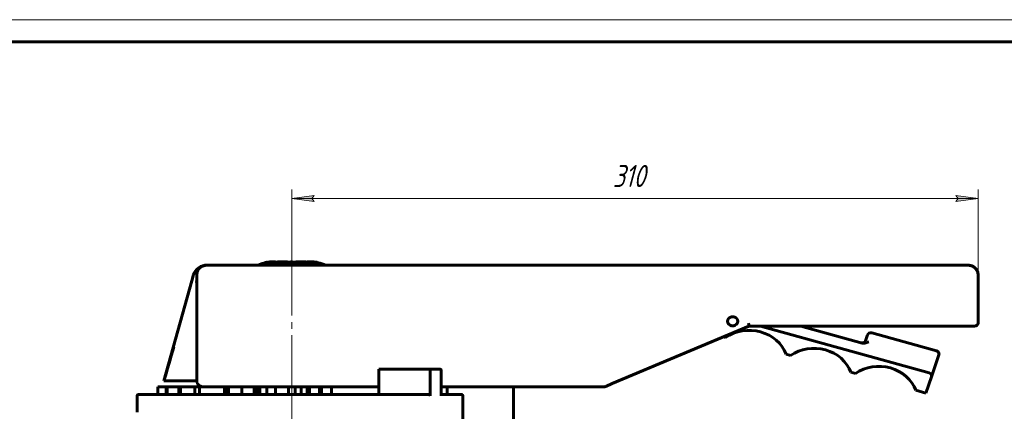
# Model space of a CAD drawing. Header units: millimetres. Extents: x 0 to 594, y 0 to 420.
# Tile 4 of 5: x 111 to 334, y 332 to 420. Entities that reach past the tile are written whole.
import ezdxf

# ---------------------------------------------------------------- set-up
doc = ezdxf.new("R2010")
doc.units = ezdxf.units.MM
for name, pattern in [('K5LT_AXLED', [28.620487, 24.120487, -1.5, 1.5, -1.5]), ('K5LT_BASIC', [0]), ('K5LT_THIN', [0])]:
    doc.linetypes.add(name, pattern=pattern)
doc.layers.add('Системный слой', color=7, linetype='Continuous')
doc.layers.add('Системный слой (1)', color=7, linetype='Continuous', true_color=0x6c6c6c)
doc.styles.add('KDIMTEXTSTYLE', font='txt', dxfattribs={"width": 0.96, "oblique": 15, "height": 5})
doc.styles.add('KTEXTSTYLE', font='txt', dxfattribs={"width": 0.96, "height": 5})
doc.dimstyles.new('KDIMSTYLE (0.50)', dxfattribs={"dimtxt": 5, "dimasz": 1, "dimexe": 2, "dimexo": 0, "dimgap": 1, "dimtad": 1, "dimlfac": 2, "dimtxsty": 'KDIMTEXTSTYLE', "dimsah": 1, "dimcen": 0, "dimdle": 1, "dimadec": 0, "dimazin": 0, "dimtfac": 0.667, "dimtmove": 0, "dimatfit": 3, "dimfxl": 1, "dimtvp": 1, "dimtolj": 1, "dimtzin": 0, "dimarcsym": 0})

# ---------------------------------------------------------------- blocks, each defined once
blk = doc.blocks.new('U1')
at = {"layer": 'Системный слой (1)', "color": 143, "linetype": 'K5LT_BASIC', "lineweight": 60, "true_color": 0x33acca}
for p, q in [((157.63, 337.09), (157.89, 337.09)), ((161.54, 337.09), (164.92, 337.09)), ((167.2, 337.09), (172.12, 337.09)), ((173.62, 337.09), (174.4, 337.09))]:
    blk.add_line(p, q, dxfattribs=at)
blk = doc.blocks.new('U2')
at = {"layer": 'Системный слой (1)', "color": 143, "linetype": 'K5LT_BASIC', "lineweight": 60, "true_color": 0x33acca}
for p, q in [((179.23, 365.03), (178.54, 365.17)), ((179.9, 364.83), (179.23, 365.03)), ((180.55, 364.58), (179.9, 364.83))]:
    blk.add_line(p, q, dxfattribs=at)
blk = doc.blocks.new('U3')
at = {"layer": 'Системный слой (1)', "color": 143, "linetype": 'K5LT_BASIC', "lineweight": 60, "true_color": 0x33acca}
for p, q in [((153.42, 364.56), (153.4, 364.56)), ((153.43, 364.57), (153.42, 364.56)), ((153.44, 364.57), (153.43, 364.57)), ((153.5, 364.57), (153.44, 364.57)), ((153.44, 364.57), (153.44, 364.57)), ((153.59, 364.58), (153.5, 364.57)), ((153.69, 364.58), (153.59, 364.58))]:
    blk.add_line(p, q, dxfattribs=at)
blk = doc.blocks.new('U4')
at = {"layer": 'Системный слой (1)', "color": 143, "linetype": 'K5LT_BASIC', "lineweight": 60, "true_color": 0x33acca}
for q in [(188.59, 335.37), (188.61, 335.37)]:
    blk.add_line((188.61, 335.37), q, dxfattribs=at)
blk = doc.blocks.new('U6')
at = {"layer": 'Системный слой (1)', "color": 143, "linetype": 'K5LT_BASIC', "lineweight": 60, "true_color": 0x33acca}
for p, q in [((174.6, 337.09), (174.98, 337.09)), ((176.3, 337.09), (176.84, 337.09)), ((179.12, 337.09), (179.54, 337.09)), ((181.85, 337.09), (192.5, 337.09)), ((206.58, 337.09), (243.1, 337.09))]:
    blk.add_line(p, q, dxfattribs=at)
blk = doc.blocks.new('U8')
at = {"layer": 'Системный слой (1)', "color": 143, "linetype": 'K5LT_BASIC', "lineweight": 60, "true_color": 0x33acca}
for p, q in [((178.26, 365.28), (178.13, 365.3)), ((178.4, 365.26), (178.26, 365.28)), ((178.54, 365.24), (178.4, 365.26)), ((178.54, 365.24), (178.54, 365.24))]:
    blk.add_line(p, q, dxfattribs=at)
blk = doc.blocks.new('U11')
at = {"layer": 'Системный слой (1)', "color": 30, "linetype": 'K5LT_AXLED', "lineweight": 18, "true_color": 0xff8000}
for q in [(172.87, 371.33), (99.34, 238.77), (244.86, 238.77), (172.87, 167.77)]:
    blk.add_line((172.87, 238.77), q, dxfattribs=at)
blk = doc.blocks.new('D3')
at = {"layer": 'Системный слой (1)'}
for points in [[(177.37, 379.64), (177.87, 380.29), (172.87, 379.64), (177.87, 378.98)], [(322.87, 378.98), (327.87, 379.64), (322.87, 380.29), (323.37, 379.64)]]:
    blk.add_hatch(color=7, dxfattribs=at).paths.add_polyline_path(points)
at = {"layer": 'Системный слой (1)', "color": 7, "linetype": 'K5LT_THIN', "lineweight": 18, "true_color": 0xffffff}
for p, q in [((172.87, 364.58), (172.87, 381.64)), ((327.87, 357.02), (327.87, 381.64)), ((172.87, 379.64), (177.87, 380.29)), ((177.87, 378.98), (172.87, 379.64)), ((177.87, 380.29), (177.37, 379.64)), ((177.37, 379.64), (177.87, 378.98)), ((323.37, 379.64), (322.87, 380.29)), ((322.87, 380.29), (327.87, 379.64)), ((327.87, 379.64), (322.87, 378.98)), ((322.87, 378.98), (323.37, 379.64))]:
    blk.add_line(p, q, dxfattribs=at)
blk.add_wipeout([(245.36, 380.64), (245.36, 388.02), (254.98, 388.02), (254.98, 380.64)]).dxf.layer = 'Системный слой (1)'
blk.add_line((172.87, 379.64), (327.87, 379.64), dxfattribs=at)
at = {"layer": 'Системный слой (1)', "color": 7, "insert": (245.36, 387.22), "char_height": 5, "attachment_point": 1, "style": 'KTEXTSTYLE'}
blk.add_mtext('\\fArial|b0|c204|p34;\\H5.0;\\W1.000;\\Q15;\\fGOST Type AU|b0|i0|c204|p34;\\Q15;\\W0.960;310', dxfattribs=at)
blk = doc.blocks.new('KDIMARROW_01')
at = {"layer": 'Системный слой'}
blk.add_hatch(color=0, dxfattribs=at).paths.add_polyline_path([(0, 0), (-5, 0.66), (-4.5, 0), (-5, -0.66)])
at = {"layer": 'Системный слой', "color": 0, "linetype": 'K5LT_THIN', "lineweight": 18}
for p, q in [((-4.5, 0), (-5, 0.66)), ((-5, 0.66), (0, 0)), ((0, 0), (-5, -0.66)), ((-5, -0.66), (-4.5, 0))]:
    blk.add_line(p, q, dxfattribs=at)
at = {"layer": 'Системный слой (1)', "color": 0, "linetype": 'K5LT_THIN', "lineweight": 18}
blk.add_line((172.87, 238.77), (172.37, 238.77), dxfattribs=at)
blk = doc.blocks.new('U25')
at = {"color": 7, "linetype": 'K5LT_THIN', "lineweight": 18, "true_color": 0xffffff}
blk.add_line((0, 420), (594, 420), dxfattribs=at)
at = {"color": 143, "linetype": 'K5LT_BASIC', "lineweight": 60, "true_color": 0x33acca}
blk.add_line((20, 415), (589, 415), dxfattribs=at)

msp = doc.modelspace()

# ---------------------------------------------------------------- linework, layer by layer
at = {"layer": 'Системный слой (1)', "color": 143, "linetype": 'K5LT_BASIC', "lineweight": 60, "true_color": 0x33acca}
for p, q in [((166.7734, 365.1641), (166.7734, 365.1273)), ((166.7734, 365.1273), (166.7734, 365.0559)), ((167.1813, 365.2226), (167.1813, 365.2392)), ((168.6081, 365.3389), (168.5136, 365.3389)), ((168.5667, 365.3388), (168.6081, 365.3389)), ((168.5667, 365.3388), (168.5667, 365.2697)), ((168.6081, 365.2699), (168.5667, 365.2697)), ((168.6081, 365.3389), (169.1935, 365.3389)), ((177.0438, 365.2699), (168.6081, 365.2699)), ((169.1935, 365.3389), (169.1935, 365.2699)), ((169.6363, 365.3389), (169.6363, 365.2699)), ((169.6363, 365.3389), (170.0168, 365.3389)), ((170.0168, 365.3389), (170.0168, 365.2699)), ((170.0168, 365.3389), (171.3749, 365.3389)), ((171.3749, 365.3389), (171.3749, 365.2699)), ((171.3749, 365.3389), (171.8325, 365.3389)), ((171.8325, 365.3389), (171.8325, 365.2699)), ((172.5339, 365.3389), (173.0264, 365.3389)), ((172.5339, 365.3389), (172.5339, 365.2699)), ((173.0264, 365.3389), (173.0264, 365.2699)), ((173.7328, 365.3389), (174.1407, 365.3389)), ((173.7328, 365.3389), (173.7328, 365.2699)), ((174.1407, 365.3389), (174.1407, 365.2699)), ((174.1407, 365.3389), (174.6083, 365.3389)), ((174.6083, 365.3389), (175.5784, 365.3389)), ((174.6083, 365.3389), (174.6083, 365.2699)), ((175.5784, 365.3389), (176.1081, 365.3389)), ((175.5784, 365.3389), (175.5784, 365.2699)), ((176.1081, 365.3389), (176.1081, 365.2699)), ((176.3146, 365.3389), (176.3146, 365.2699)), ((176.3146, 365.3389), (176.6081, 365.3389)), ((176.6081, 365.3389), (177.0438, 365.3389)), ((176.6081, 365.3389), (176.6081, 365.2699)), ((177.1477, 365.3389), (177.0438, 365.3389)), ((178.1278, 365.2959), (178.1278, 365.2951)), ((178.2422, 365.2662), (178.2422, 365.1964)), ((178.5357, 365.2423), (178.5357, 365.2434)), ((178.5357, 365.2423), (178.5357, 365.1722)), ((153.6854, 364.5798), (153.6887, 364.5793)), ((174.5994, 364.5793), (153.6887, 364.5793)), ((243.2378, 364.5793), (174.5994, 364.5793)), ((275.479, 364.5793), (243.2378, 364.5793)), ((276.2784, 364.5793), (275.479, 364.5793)), ((325.5695, 364.5793), (276.2784, 364.5793)), ((150.2705, 361.0789), (143.9577, 338.4749)), ((150.6577, 362.4654), (150.2705, 361.0789)), ((151.2921, 360.7565), (151.2717, 360.8523)), ((151.3867, 362.5075), (151.3867, 338.4749)), ((327.8715, 351.5271), (327.8715, 362.5075)), ((151.3867, 358.4539), (151.3867, 358.919)), ((245.2338, 337.8494), (276.0706, 350.8338)), ((276.0706, 350.8338), (276.0791, 350.8374)), ((276.077, 350.8365), (276.2784, 350.8365)), ((276.2784, 350.8365), (324.8022, 350.8365)), ((316.8217, 340.2696), (278.7524, 350.8365)), ((301.6783, 347.0024), (287.8651, 350.8365)), ((318.5178, 345.219), (303.8529, 349.2895)), ((324.8022, 350.8365), (325.5695, 350.8365)), ((325.5695, 350.8365), (327.1042, 350.8365)), ((325.5695, 350.8365), (327.1042, 350.8365)), ((270.3414, 348.4214), (270.8363, 348.284)), ((302.8935, 348.8331), (302.4412, 347.5133)), ((284.4993, 344.4915), (285.5012, 344.2134)), ((317.7811, 340.726), (319.0249, 344.3555)), ((192.4952, 341.0937), (192.4952, 335.3687)), ((204.2902, 341.0937), (192.4952, 341.0937)), ((192.7452, 340.8437), (192.4952, 341.0937)), ((204.1143, 335.1187), (204.1143, 340.8437)), ((204.2902, 341.0937), (206.4004, 341.0937)), ((206.5763, 335.1187), (206.5763, 340.8437)), ((299.1642, 340.421), (300.1661, 340.1429)), ((317.3297, 339.4087), (317.7811, 340.726)), ((143.9577, 338.4749), (143.9619, 338.4749)), ((143.9619, 338.4749), (144.6264, 338.4749)), ((150.8825, 338.4749), (144.6264, 338.4749)), ((150.8825, 338.4749), (151.3867, 338.4749)), ((316.0687, 335.7288), (317.3297, 339.4087)), ((142.563, 335.3687), (142.563, 337.0937)), ((142.563, 337.0937), (144.4646, 337.0937)), ((144.4646, 335.3687), (144.4646, 337.0937)), ((144.4646, 337.0937), (144.6587, 337.0937)), ((144.6587, 337.0937), (147.3021, 337.0937)), ((144.6587, 335.3687), (144.6587, 337.0937)), ((147.3021, 335.3687), (147.3021, 337.0937)), ((147.3021, 337.0937), (147.6771, 337.0937)), ((147.6771, 337.0937), (150.9099, 337.0937)), ((147.6771, 335.3687), (147.6771, 337.0937)), ((150.9099, 337.0937), (151.9706, 337.0937)), ((150.9099, 335.3687), (150.9099, 337.0937)), ((151.9706, 335.3687), (151.9706, 337.0937)), ((151.9706, 337.0937), (157.6274, 337.0937)), ((157.6274, 335.3687), (157.6274, 337.0937)), ((157.8927, 337.0937), (158.5422, 337.0937)), ((157.8927, 335.3687), (157.8927, 337.0937)), ((158.5422, 337.0937), (161.5422, 337.0937)), ((158.5422, 335.3687), (158.5422, 337.0937)), ((161.5422, 335.3687), (161.5422, 337.0937)), ((164.3164, 335.3687), (164.3164, 337.0937)), ((164.9239, 337.0937), (165.6484, 337.0937)), ((164.9239, 335.3687), (164.9239, 337.0937)), ((165.6484, 335.3687), (165.6484, 337.0937)), ((165.6484, 337.0937), (167.2013, 337.0937)), ((167.2013, 335.3687), (167.2013, 337.0937)), ((169.1218, 335.3687), (169.1218, 337.0937)), ((172.1218, 337.0937), (173.6218, 337.0937)), ((172.1218, 335.3687), (172.1218, 337.0937)), ((173.6218, 335.3687), (173.6218, 337.0937)), ((174.4008, 337.0937), (174.5994, 337.0937)), ((174.9794, 335.3687), (174.9794, 337.0937)), ((174.9794, 337.0937), (175.6385, 337.0937)), ((175.6385, 337.0937), (176.3007, 337.0937)), ((176.3007, 335.3687), (176.3007, 337.0937)), ((176.6218, 335.3687), (176.6218, 337.0937)), ((176.835, 335.3687), (176.835, 337.0937)), ((176.835, 337.0937), (177.9771, 337.0937)), ((177.9771, 337.0937), (179.1161, 337.0937)), ((179.1161, 335.3687), (179.1161, 337.0937)), ((179.5448, 337.0937), (180.7445, 337.0937)), ((179.5448, 335.3687), (179.5448, 337.0937)), ((180.7445, 337.0937), (181.8451, 337.0937)), ((181.8451, 335.3687), (181.8451, 337.0937)), ((207.934, 335.3687), (207.934, 337.0937)), ((222.933, 328.5187), (222.9331, 337.0937)), ((243.7483, 337.2238), (243.7536, 337.2261)), ((243.7536, 337.2261), (245.2338, 337.8494)), ((313.8291, 336.3505), (315.3354, 335.9324)), ((315.3354, 335.9324), (316.0687, 335.7288)), ((137.8718, 335.1187), (137.8718, 331.3687)), ((201.2945, 335.3687), (138.1218, 335.3687)), ((187.5344, 335.3687), (187.4798, 335.3687)), ((203.8087, 335.3687), (201.2945, 335.3687)), ((207.934, 335.3687), (206.5763, 335.3687)), ((210.8432, 335.3687), (206.5763, 335.3687)), ((210.8868, 335.3687), (210.8432, 335.3687)), ((211.2372, 335.3687), (210.8868, 335.3687)), ((211.2391, 335.3687), (211.2372, 335.3687)), ((211.4891, 335.1187), (211.4891, 327.2687))]:
    msp.add_line(p, q, dxfattribs=at)
at = {"layer": 'Системный слой (1)', "color": 30, "linetype": 'K5LT_AXLED', "lineweight": 18, "true_color": 0xff8000}
msp.add_line((172.8718, 333.3687), (172.8718, 339.0937), dxfattribs=at)
at = {"layer": 'Системный слой (1)', "color": 143, "linetype": 'K5LT_BASIC', "lineweight": 60, "true_color": 0x33acca}
msp.add_arc((138.1218, 335.1187), 0.25, 90, 180, dxfattribs=at)
for centre, major_axis, ratio, start_param, end_param in [((153.6721, 361.7835), (-3.1082, 0), 0.9, 4.68187898, 6.03693954), ((153.6887, 362.5075), (-2.302, 0), 0.9, 4.71238898, 6.28318531), ((325.5695, 362.5075), (-2.302, 0), 0.9, 3.14159265, 4.71238898), ((272.4464, 351.907), (1.151, 0), 0.9, 3.14159265, 6.28318531), ((327.1042, 351.5271), (0.7673, 0), 0.9, 4.71238898, 6.28318531), ((276.1433, 341.9389), (-8.8242, 0), 0.9, 3.46881729, 5.35764966), ((303.6267, 348.6296), (-0.7673, 0), 0.9, 4.41323348, 5.98402981), ((301.708, 347.7168), (0.7673, 0), 0.9, 4.41323348, 5.98402981), ((147.5782, 345.7726), (7.1861, 23.4952), 0.05701322, 1.57504305, 1.90401294), ((290.8082, 337.8684), (-8.8242, 0), 0.9, 3.46881729, 5.35764966), ((318.2916, 344.5591), (-0.7673, 0), 0.9, 2.84243715, 4.41323348), ((204.2902, 340.8437), (0, -0.25), 0.70340959, 3.14159265, 4.71238898), ((206.4004, 340.8437), (0, 0.25), 0.70340959, 4.71238898, 6.28318531), ((305.4731, 333.7978), (-8.8242, 0), 0.9, 3.46881729, 5.35764966), ((152.9214, 338.4749), (-1.5347, 0), 0.9, 0, 1.57079633), ((316.5956, 339.6097), (0.7673, 0), 0.9, 6.10935764, 7.55482613), ((243.0979, 338.4749), (1.5346, 0), 0.9, 4.71238898, 4.8956689), ((203.8087, 335.1187), (0.3057, 0), 0.81791962, 0, 1.57079633)]:
    msp.add_ellipse(centre, major_axis=major_axis, ratio=ratio, start_param=start_param, end_param=end_param, dxfattribs=at)
for points, knots in [([(165.1986, 364.5793), (165.1997, 364.5798), (165.2009, 364.5803), (165.2028, 364.5812), (165.2035, 364.5815), (165.2055, 364.5824), (165.2068, 364.583), (165.2099, 364.5844), (165.2118, 364.5852), (165.2166, 364.5873), (165.2195, 364.5886), (165.2276, 364.5922), (165.2328, 364.5945), (165.2453, 364.6001), (165.2527, 364.6033), (165.2718, 364.6117), (165.2837, 364.6169), (165.3162, 364.631), (165.337, 364.6398), (165.3875, 364.6612), (165.4172, 364.6735), (165.4949, 364.7052), (165.543, 364.7242), (165.6755, 364.7752), (165.7604, 364.8061), (165.951, 364.8718), (166.057, 364.9058), (166.2709, 364.9695), (166.3787, 364.9992), (166.4899, 365.0272), (166.4927, 365.0279), (166.552, 365.0428), (166.6087, 365.0564), (166.6905, 365.075), (166.7155, 365.0806), (166.7515, 365.0884), (166.7624, 365.0908), (166.7734, 365.0931)], [0, 0, 0, 0, 0.02920349, 0.02920349, 0.04867296, 0.04867296, 0.0827441, 0.0827441, 0.1314169, 0.1314169, 0.20930243, 0.20930243, 0.34559335, 0.34559335, 0.54028963, 0.54028963, 0.85195121, 0.85195121, 1.39721411, 1.39721411, 2.17607836, 2.17607836, 3.42444562, 3.42444562, 5.60691448, 5.60691448, 8.29542685, 8.29542685, 10.99754532, 10.99754532, 11.0657971, 11.0657971, 12.47536517, 12.47536517, 13.09327105, 13.09327105, 13.36413961, 13.36413961, 13.36413961, 13.36413961]), ([(167.4798, 365.2561), (167.5232, 365.2621), (167.5644, 365.2675), (167.644, 365.2776), (167.6823, 365.2822), (167.7562, 365.2906), (167.7917, 365.2943), (167.8633, 365.3015), (167.8985, 365.3048), (167.984, 365.3122), (168.0287, 365.3154), (168.0753, 365.3187), (168.0843, 365.3194), (168.1918, 365.3268), (168.3543, 365.3353), (168.5057, 365.3384), (168.5667, 365.3388)], [-0.111940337, -0.111940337, -0.111940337, -0.111940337, -0.105736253, -0.105736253, -0.099279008, -0.099279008, -0.092447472, -0.092447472, -0.084459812, -0.084459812, -0.071171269, -0.071171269, -0.067741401, -0.067741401, -0.028150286, 0, 0, 0, 0]), ([(168.5667, 365.2697), (168.3621, 365.2684), (168.1951, 365.2579), (168.0011, 365.2443), (167.9246, 365.2376), (167.72, 365.2174), (167.5993, 365.2029), (167.4798, 365.1861)], [0, 0, 0, 0, 0.094442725, 0.094442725, 0.179225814, 0.179225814, 0.300903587, 0.300903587, 0.300903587, 0.300903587]), ([(168.3404, 365.3366), (168.207, 365.333), (168.028, 365.3218), (167.9288, 365.3144), (167.8884, 365.3111), (167.7299, 365.2971), (167.6089, 365.2839), (167.4922, 365.2688)], [-0.0859709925, -0.0859709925, -0.0859709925, -0.0859709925, -0.0620428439, -0.0620428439, -0.0460721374, -0.0460721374, 0, 0, 0, 0]), ([(177.4239, 365.2612), (177.3572, 365.2642), (177.29, 365.2664), (177.1631, 365.2692), (177.1028, 365.2699), (177.0438, 365.2699)], [0, 0, 0, 0, 0.0261278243, 0.0261278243, 0.0499267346, 0.0499267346, 0.0499267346, 0.0499267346]), ([(177.996, 365.3013), (177.9338, 365.3056), (177.8256, 365.3134), (177.7044, 365.3212), (177.647, 365.3246), (177.5324, 365.3302), (177.4782, 365.3325), (177.4239, 365.3342)], [-0.070482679, -0.070482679, -0.070482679, -0.070482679, -0.0457366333, -0.0457366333, -0.0212521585, -0.0212521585, 0, 0, 0, 0]), ([(177.4239, 365.3304), (177.6636, 365.32), (177.8129, 365.3063), (177.9946, 365.2907), (178.0551, 365.2849), (178.1643, 365.2741), (178.2045, 365.2701), (178.2422, 365.2662)], [-0.0842881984, -0.0842881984, -0.0842881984, -0.0842881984, -0.0533140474, -0.0533140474, -0.0207707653, -0.0207707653, 0, 0, 0, 0]), ([(178.2422, 365.1964), (178.145, 365.2064), (178.0311, 365.2179), (177.756, 365.2419), (177.5839, 365.2542), (177.4239, 365.2612)], [0, 0, 0, 0, 0.053509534, 0.053509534, 0.113570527, 0.113570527, 0.113570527, 0.113570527]), ([(178.1278, 365.2951), (178.1278, 365.2948), (178.127, 365.2947), (178.1239, 365.2944), (178.1212, 365.2943), (178.116, 365.2943), (178.1136, 365.2944), (178.1092, 365.2944), (178.1072, 365.2945), (178.1035, 365.2946), (178.1019, 365.2946), (178.1, 365.2947), (178.0995, 365.2947), (178.0843, 365.2953), (178.0597, 365.2969), (178.0155, 365.2999), (178.0061, 365.3005), (177.996, 365.3013)], [-0.0571658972, -0.0571658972, -0.0571658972, -0.0571658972, -0.0528378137, -0.0528378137, -0.0472335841, -0.0472335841, -0.0433153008, -0.0433153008, -0.0399758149, -0.0399758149, -0.0371515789, -0.0371515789, -0.0362081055, -0.0362081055, -0.0071813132, -0.0071813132, 0, 0, 0, 0]), ([(178.2422, 365.2662), (178.3719, 365.2529), (178.4515, 365.2454), (178.5203, 365.2404), (178.5357, 365.241), (178.5357, 365.2423)], [-0.0986851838, -0.0986851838, -0.0986851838, -0.0986851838, -0.0706676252, -0.0706676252, 0, 0, 0, 0]), ([(178.5357, 365.1722), (178.5357, 365.1715), (178.5319, 365.1711), (178.5148, 365.1713), (178.5047, 365.1717), (178.4848, 365.1729), (178.4789, 365.1733), (178.4521, 365.1753), (178.3882, 365.1812), (178.2731, 365.1932), (178.258, 365.1948), (178.2422, 365.1964)], [0, 0, 0, 0, 0.035345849, 0.035345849, 0.0603041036, 0.0603041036, 0.070691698, 0.070691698, 0.0959832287, 0.0959832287, 0.0996106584, 0.0996106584, 0.0996106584, 0.0996106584]), ([(153.6887, 364.5793), (153.6779, 364.5793), (153.667, 364.5792), (153.6495, 364.579), (153.6429, 364.5789), (153.6289, 364.5786), (153.6215, 364.5784), (153.6016, 364.5778), (153.5891, 364.5774), (153.5611, 364.5761), (153.5456, 364.5753), (153.4927, 364.572), (153.4555, 364.5689), (153.4127, 364.5643), (153.4072, 364.5638), (153.3874, 364.5614), (153.3732, 364.5598), (153.3086, 364.5514), (153.2587, 364.5433), (153.1272, 364.5181), (153.0456, 364.4982), (152.8763, 364.4478), (152.789, 364.4164), (152.6156, 364.3425), (152.5302, 364.3), (152.3809, 364.2139), (152.3152, 364.1717), (152.1767, 364.0721), (152.1051, 364.0137), (151.9714, 363.8898), (151.9096, 363.825), (151.797, 363.691), (151.7455, 363.6213), (151.6691, 363.5031), (151.642, 363.4571), (151.607, 363.3922), (151.5974, 363.3735), (151.5697, 363.3179), (151.5523, 363.2802), (151.5072, 363.173), (151.4821, 363.1023), (151.4385, 362.9519), (151.4207, 362.8716), (151.3939, 362.6967), (151.3867, 362.6023), (151.3867, 362.5075)], [0, 0, 0, 0, 0.19913015, 0.19913015, 0.3207117, 0.3207117, 0.45661305, 0.45661305, 0.68544691, 0.68544691, 0.97096586, 0.97096586, 1.65681735, 1.65681735, 1.75970797, 1.75970797, 2.02168484, 2.02168484, 2.95113021, 2.95113021, 4.48059527, 4.48059527, 6.18728674, 6.18728674, 7.92845316, 7.92845316, 9.35283968, 9.35283968, 11.05103251, 11.05103251, 12.68805896, 12.68805896, 14.26228732, 14.26228732, 15.24613643, 15.24613643, 15.63701722, 15.63701722, 16.39683817, 16.39683817, 17.75913517, 17.75913517, 19.2657453, 19.2657453, 21, 21, 21, 21]), ([(153.366, 364.5588), (153.3656, 364.5588), (153.3652, 364.5587), (153.2837, 364.5483), (153.204, 364.5342), (153.0717, 364.5041), (153.0185, 364.4901), (152.9658, 364.4745)], [1.5066393, 1.5066393, 1.5066393, 1.5066393, 1.51199138, 1.51199138, 2.64581323, 2.64581323, 3.41160758, 3.41160758, 3.41160758, 3.41160758]), ([(153.6887, 364.5793), (153.6863, 364.5793), (153.6838, 364.5793), (153.6801, 364.5793), (153.6789, 364.5793), (153.6752, 364.5792), (153.6728, 364.5792), (153.6679, 364.5792), (153.6655, 364.5792), (153.6596, 364.5791), (153.6562, 364.5791), (153.6475, 364.579), (153.6422, 364.5789), (153.637, 364.5788)], [0, 0, 0, 0, 0.70462833, 0.70462833, 1.05699457, 1.05699457, 1.76167498, 1.76167498, 2.46684278, 2.46684278, 3.46655127, 3.46655127, 4.99854245, 4.99854245, 4.99854245, 4.99854245]), ([(153.6887, 364.5793), (153.6863, 364.5793), (153.6838, 364.5793), (153.6801, 364.5793), (153.6789, 364.5793), (153.6752, 364.5792), (153.6728, 364.5792), (153.6679, 364.5792), (153.6655, 364.5792), (153.6596, 364.5791), (153.6562, 364.5791), (153.6477, 364.579), (153.6426, 364.5789), (153.6376, 364.5788)], [0, 0, 0, 0, 0.71204145, 0.71204145, 1.06812686, 1.06812686, 1.78023299, 1.78023299, 2.49287913, 2.49287913, 3.4925841, 3.4925841, 4.99852484, 4.99852484, 4.99852484, 4.99852484]), ([(325.5695, 364.5793), (325.5801, 364.5793), (325.5909, 364.5792), (325.6234, 364.5788), (325.6453, 364.5782), (325.7066, 364.5759), (325.7461, 364.5735), (325.8558, 364.5642), (325.9252, 364.5554), (326.0759, 364.5299), (326.1573, 364.512), (326.324, 364.4665), (326.4077, 364.4387), (326.5764, 364.3725), (326.6618, 364.3332), (326.7867, 364.2665), (326.8289, 364.2423), (326.9494, 364.1681), (327.0259, 364.1143), (327.1428, 364.0208), (327.1859, 363.9836), (327.2924, 363.884), (327.3535, 363.8196), (327.4648, 363.6862), (327.5158, 363.617), (327.5907, 363.5004), (327.617, 363.4557), (327.6517, 363.3912), (327.6616, 363.372), (327.69, 363.3149), (327.7076, 363.2763), (327.7526, 363.1688), (327.7773, 363.0985), (327.8205, 362.9488), (327.838, 362.8689), (327.8625, 362.7078), (327.8694, 362.6268), (327.8713, 362.533), (327.8715, 362.5202), (327.8715, 362.5075)], [0, 0, 0, 0, 0.15195787, 0.15195787, 0.45932139, 0.45932139, 1.00709649, 1.00709649, 1.98651393, 1.98651393, 3.14848213, 3.14848213, 4.38494742, 4.38494742, 5.68538602, 5.68538602, 6.365988, 6.365988, 7.66331207, 7.66331207, 8.45962792, 8.45962792, 9.69579139, 9.69579139, 10.88851595, 10.88851595, 11.61513481, 11.61513481, 11.92189422, 11.92189422, 12.51482969, 12.51482969, 13.54627025, 13.54627025, 14.68767155, 14.68767155, 15.82210516, 15.82210516, 16, 16, 16, 16]), ([(273.5974, 351.907), (273.5974, 351.9224), (273.5966, 351.9534), (273.5932, 351.9993), (273.5879, 352.0415), (273.582, 352.0764), (273.5766, 352.1034), (273.5716, 352.1253), (273.5666, 352.1453), (273.5611, 352.1651), (273.5552, 352.1852), (273.5485, 352.206), (273.5417, 352.2254), (273.5351, 352.2434), (273.5285, 352.26), (273.5216, 352.2769), (273.5138, 352.2947), (273.5049, 352.3139), (273.4942, 352.336), (273.4814, 352.3605), (273.4646, 352.3905), (273.4444, 352.4236), (273.4212, 352.4583), (273.4005, 352.4866), (273.3831, 352.5091), (273.3694, 352.526), (273.3562, 352.5416), (273.3431, 352.5565), (273.3297, 352.5713), (273.3157, 352.586), (273.3013, 352.6006), (273.2834, 352.6182), (273.2583, 352.6416), (273.2215, 352.6734), (273.1741, 352.7103), (273.1181, 352.749), (273.0599, 352.7842), (273.0044, 352.8135), (272.9553, 352.8365), (272.9082, 352.8562), (272.8611, 352.8737), (272.8158, 352.8884), (272.778, 352.8991), (272.7471, 352.9071), (272.7198, 352.9134), (272.6931, 352.9189), (272.6647, 352.9242), (272.6345, 352.9291), (272.6026, 352.9335), (272.5743, 352.9366), (272.5493, 352.9388), (272.5268, 352.9405), (272.5033, 352.9417), (272.4756, 352.9427), (272.4418, 352.9431), (272.4035, 352.9424), (272.3675, 352.9406), (272.3396, 352.9385), (272.3187, 352.9366), (272.3011, 352.9347), (272.2833, 352.9325), (272.2652, 352.93), (272.2469, 352.9273), (272.2266, 352.9239), (272.2029, 352.9196), (272.1724, 352.9133), (272.1355, 352.9047), (272.0916, 352.8928), (272.0438, 352.8779), (271.9944, 352.8601), (271.9468, 352.8406), (271.9038, 352.8209), (271.8663, 352.802), (271.8349, 352.7848), (271.8072, 352.7687), (271.7826, 352.7534), (271.7596, 352.7385), (271.7384, 352.7239), (271.7182, 352.7094), (271.6987, 352.6947), (271.6794, 352.6795), (271.658, 352.662), (271.6305, 352.6381), (271.5955, 352.6053), (271.5562, 352.5645), (271.5134, 352.5149), (271.4703, 352.4578), (271.4282, 352.3921), (271.3958, 352.3317), (271.372, 352.2796), (271.3561, 352.2399), (271.344, 352.2055), (271.3351, 352.1773), (271.3281, 352.1525), (271.3224, 352.1304), (271.3175, 352.1094), (271.3131, 352.0884), (271.3092, 352.0673), (271.3057, 352.0461), (271.303, 352.0263), (271.3008, 352.0077), (271.299, 351.9896), (271.2977, 351.9732), (271.2968, 351.9585), (271.2961, 351.9454), (271.2957, 351.9325), (271.2954, 351.9197), (271.2954, 351.9112), (271.2954, 351.907)], [0, 0, 0, 0, 0.40341459, 0.81141251, 1.20575837, 1.5162955, 1.73883945, 1.92510421, 2.10489153, 2.27802143, 2.46312691, 2.65331387, 2.8486633, 3.00066754, 3.15607557, 3.31666292, 3.47893514, 3.66447601, 3.87152678, 4.11994993, 4.38839318, 4.77222118, 5.13589807, 5.48000198, 5.68954688, 5.87975853, 6.05135821, 6.22355312, 6.39822791, 6.57482628, 6.75451641, 6.93524875, 7.2321377, 7.65355477, 8.20915258, 8.80250167, 9.43477296, 9.98869775, 10.44564958, 10.85588944, 11.32432284, 11.76058089, 12.10301999, 12.35143486, 12.59745496, 12.83466999, 13.06539267, 13.3554496, 13.63577152, 13.90665599, 14.10060464, 14.29344851, 14.49875093, 14.71753685, 15.01881949, 15.38306382, 15.72081359, 15.96241831, 16.11617123, 16.27034699, 16.4270626, 16.58587783, 16.74855962, 16.91299595, 17.12399002, 17.38000467, 17.72611673, 18.11750863, 18.56996213, 19.03726297, 19.4909434, 19.91721837, 20.27425249, 20.59024903, 20.85599036, 21.11242366, 21.34831701, 21.5733058, 21.78671486, 21.99937105, 22.21315373, 22.42876242, 22.72334768, 23.16591752, 23.68600452, 24.20495871, 24.87933075, 25.55906068, 26.24518401, 26.67170585, 27.05972496, 27.3642311, 27.62429001, 27.83419671, 28.03832702, 28.22414496, 28.39734594, 28.5985985, 28.78639364, 28.96079531, 29.12036013, 29.27848057, 29.43531189, 29.55066977, 29.66523063, 29.77803418, 29.88965842, 30, 30, 30, 30]), ([(275.9994, 351.5271), (276.0679, 351.2418), (276.1089, 350.9636), (276.0919, 350.8521), (276.0866, 350.8405), (276.0791, 350.8374)], [-0.000460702, -0.000460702, -0.000460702, -0.000460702, 0.1263695, 0.1263695, 0.153627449, 0.153627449, 0.153627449, 0.153627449]), ([(301.6783, 347.0024), (301.8664, 346.9501), (302.1022, 346.9501), (302.5896, 347.0376), (302.9098, 347.1839), (303.1744, 347.3098)], [0.50553224, 0.50553224, 0.50553224, 0.50553224, 0.5825045, 0.5825045, 0.699558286, 0.699558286, 0.699558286, 0.699558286]), ([(318.5178, 345.219), (318.5428, 345.212), (318.5678, 345.2038), (318.6169, 345.185), (318.6408, 345.1745), (318.6927, 345.1486), (318.7205, 345.1325), (318.7594, 345.1066), (318.7717, 345.098), (318.8076, 345.071), (318.8305, 345.0515), (318.874, 345.0097), (318.8946, 344.9871), (318.932, 344.9406), (318.9488, 344.9168), (318.9786, 344.8679), (318.9918, 344.8428), (319.0113, 344.7995), (319.0184, 344.7814), (319.027, 344.7564), (319.0291, 344.7501), (319.0349, 344.731), (319.0384, 344.7182), (319.0473, 344.6815), (319.0516, 344.6574), (319.0578, 344.606), (319.0592, 344.5788), (319.0586, 344.5245), (319.0565, 344.4973), (319.0487, 344.4432), (319.043, 344.4164), (319.0324, 344.3786), (319.0289, 344.3673), (319.025, 344.3559), (319.0249, 344.3557), (319.0249, 344.3555)], [0, 0, 0, 0, 1.04870483, 1.04870483, 2.09740967, 2.09740967, 3.37257035, 3.37257035, 3.97231042, 3.97231042, 5.17179056, 5.17179056, 6.3896813, 6.3896813, 7.55920215, 7.55920215, 8.67824552, 8.67824552, 9.47103536, 9.47103536, 9.73821395, 9.73821395, 10.26235765, 10.26235765, 11.2457448, 11.2457448, 12.33103959, 12.33103959, 13.42074501, 13.42074501, 14.51782715, 14.51782715, 14.99318097, 14.99318097, 15, 15, 15, 15]), ([(243.0979, 337.0937), (243.0995, 337.0937), (243.1011, 337.0937), (243.1054, 337.0937), (243.1081, 337.0937), (243.1163, 337.0938), (243.1218, 337.0939), (243.1348, 337.0941), (243.1423, 337.0943), (243.1529, 337.0946), (243.1559, 337.0947), (243.1739, 337.0953), (243.1888, 337.0961), (243.2153, 337.0977), (243.2268, 337.0985), (243.2472, 337.1002), (243.2562, 337.101), (243.2741, 337.1028), (243.283, 337.1038), (243.3019, 337.1059), (243.3119, 337.1072), (243.3219, 337.1085)], [0, 0, 0, 0, 0.34195348, 0.34195348, 0.94037207, 0.94037207, 2.13720926, 2.13720926, 3.7815166, 3.7815166, 4.44539525, 4.44539525, 7.71156968, 7.71156968, 10.22439837, 10.22439837, 12.18345586, 12.18345586, 14.14251334, 14.14251334, 16.33087215, 16.33087215, 16.33087215, 16.33087215]), ([(243.321, 337.1084), (243.3062, 337.1064), (243.2913, 337.1046), (243.2638, 337.1017), (243.251, 337.1005), (243.2293, 337.0987), (243.2204, 337.0981), (243.2024, 337.0969), (243.1935, 337.0964), (243.1696, 337.0951), (243.1547, 337.0946), (243.1379, 337.0942), (243.1361, 337.0941), (243.1221, 337.0939), (243.11, 337.0937), (243.0979, 337.0937)], [0, 0, 0, 0, 3.25313968, 3.25313968, 6.04129438, 6.04129438, 7.99997885, 7.99997885, 9.95866333, 9.95866333, 13.21180301, 13.21180301, 13.6253806, 13.6253806, 16.26569839, 16.26569839, 16.26569839, 16.26569839])]:
    msp.add_open_spline(points, degree=3, knots=knots, dxfattribs=at)
for points in [[(166.7734, 365.1273), (167.0053, 365.1799), (167.2425, 365.2231), (167.4798, 365.2561)], [(167.4798, 365.1861), (167.2424, 365.1528), (167.0051, 365.1091), (166.7734, 365.0559)], [(167.4922, 365.2688), (167.3886, 365.2554), (167.2848, 365.24), (167.1813, 365.2226)], [(168.5136, 365.3389), (168.4629, 365.3389), (168.4051, 365.3383), (168.3404, 365.3366)], [(177.0438, 365.3389), (177.1673, 365.3389), (177.2973, 365.3359), (177.4239, 365.3304)], [(177.4239, 365.3342), (177.3325, 365.3372), (177.2515, 365.3389), (177.1477, 365.3389)], [(151.3044, 360.9003), (151.292, 360.8858), (151.2796, 360.8699), (151.2676, 360.8534)], [(151.3044, 360.9003), (151.3026, 360.8575), (151.2988, 360.81), (151.2921, 360.7565)], [(317.3297, 339.4087), (317.3387, 339.435), (317.3459, 339.4622), (317.3513, 339.4902)], [(243.3776, 337.1168), (243.4985, 337.137), (243.6241, 337.1716), (243.7483, 337.2238)]]:
    msp.add_open_spline(points, degree=3, dxfattribs=at)
for points, weights in [([(166.7734, 365.1641), (166.9762, 365.2068), (167.1813, 365.2392)], [0.873909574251, 0.872238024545, 0.87126559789]), ([(211.2391, 335.3687), (211.4891, 335.3687), (211.4891, 335.1187)], [0.954751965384, 0.675111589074, 0.954751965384])]:
    msp.add_rational_spline(points, weights, degree=2, dxfattribs=at)

# ---------------------------------------------------------------- block references
at = {"layer": 'Системный слой (1)'}
for name in ['U11', 'U8', 'U2', 'U3', 'U1', 'U6', 'U4']:
    msp.add_blockref(name, (0, 0), dxfattribs=at)

# ---------------------------------------------------------------- next in the draw order: dimensions: what is measured, and where the dimension line sits
at = {"layer": 'Системный слой (1)', "color": 7}
dim = msp.add_linear_dim(base=(172.8718, 379.6357), p1=(327.8715, 357.0173), p2=(172.8718, 364.5793), dimstyle='KDIMSTYLE (0.50)', override={"dimexo": 0, "dimpost": '\\fGOST Type AU|b0|c204|p34;\\H5.0;\\W0.960;\\Q15;<>', "dimblk1": 'KDIMARROW_01', "dimblk2": 'KDIMARROW_01', "dimse1": 0, "dimse2": 0, "dimclrt": 7, "dimtol": 1, "dimtp": 0, "dimtm": 0, "dimtdec": 5, "dimtolj": 1}, dxfattribs=at)
dim.commit()
dim.dimension.update_dxf_attribs({"geometry": 'D3', "text_midpoint": (250.3717, 379.6357), "dimtype": 160})

# ---------------------------------------------------------------- next in the draw order: block references
msp.add_blockref('U25', (0, 0))

doc.saveas('drawing.dxf')
